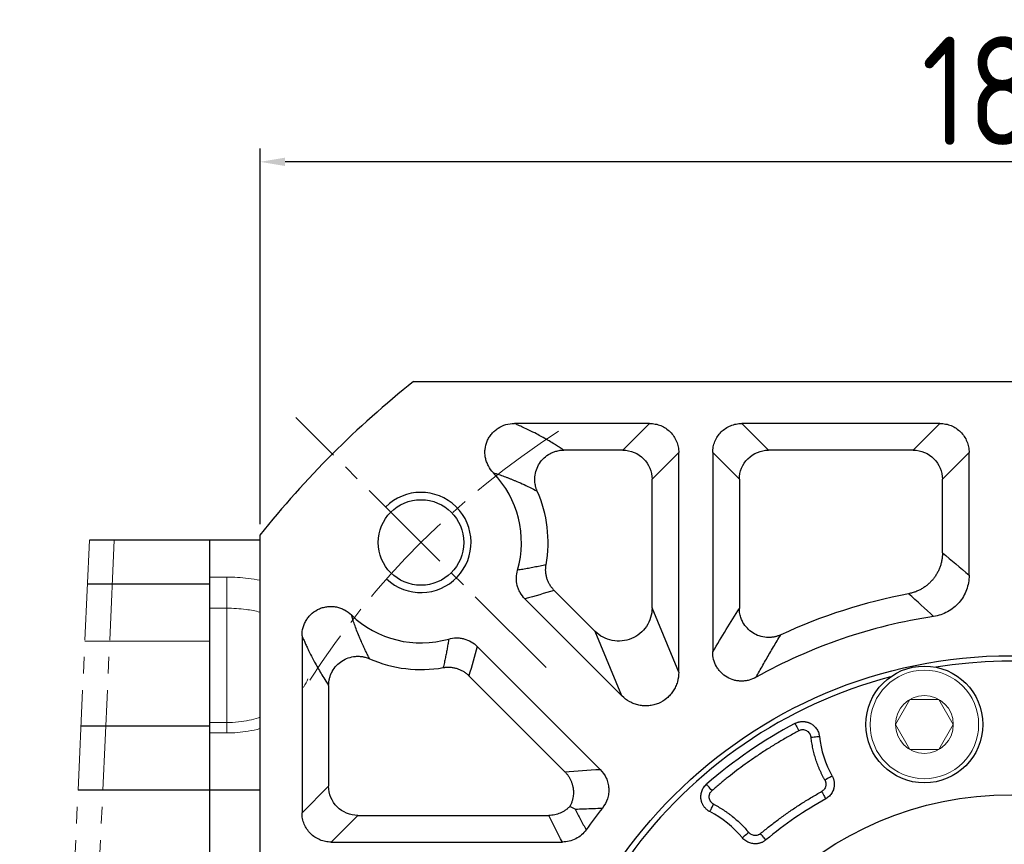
# Model space of a CAD drawing. Header units: millimetres. Extents: x 5540 to 6847, y 5090 to 6014.
# Tile 6 of 17: x 5677 to 5795, y 5773 to 5872. Entities that reach past the tile are written whole.
import ezdxf

# ---------------------------------------------------------------- set-up
doc = ezdxf.new("R2010")
doc.units = ezdxf.units.MM
doc.header["$PDSIZE"] = -5
doc.linetypes.add('点画线', pattern=[18, 12, -2, 2, -2])
doc.layers.get('0').update_dxf_attribs({"lineweight": 18})
doc.layers.get('Defpoints').update_dxf_attribs({"lineweight": 18})
doc.layers.add('6文字层', color=3, linetype='Continuous')
for name, color, linetype, lineweight in [('7中心线层', 7, '点画线', 18), ('粗实线', 7, 'Continuous', 50), ('细实线', 7, 'Continuous', 18)]:
    doc.layers.add(name, color=color, linetype=linetype, lineweight=lineweight)
doc.styles.add('工程字', font='gbenor.shx', dxfattribs={"bigfont": 'gbcbig.shx'})
doc.dimstyles.new('ISO-25-1', dxfattribs={"dimtxt": 9, "dimasz": 3.5, "dimexe": 1.25, "dimexo": 1, "dimgap": 1.5, "dimtad": 1, "dimtoh": 1, "dimtxsty": '工程字', "dimcen": 2, "dimadec": 0, "dimazin": 0, "dimtfac": 1, "dimtmove": 0, "dimatfit": 3, "dimfxl": 1, "dimarcsym": 0})
doc.dimstyles.new('ISO-25-5', dxfattribs={"dimtxt": 13, "dimasz": 3, "dimexe": 1.6, "dimexo": 1.3, "dimgap": 2, "dimtad": 1, "dimdec": 3, "dimtxsty": '工程字', "dimcen": 2.5, "dimadec": 0, "dimazin": 0, "dimtfac": 1, "dimtdec": 3, "dimtmove": 0, "dimatfit": 3, "dimfxl": 1, "dimarcsym": 0})

# ---------------------------------------------------------------- blocks, each defined once
blk = doc.blocks.new('*D111')
at = {"layer": '6文字层', "color": 0, "lineweight": -2}
for p, q in [((5795.45, 5736.39), (5795.45, 5740.39)), ((5793.45, 5738.39), (5797.45, 5738.39)), ((5686.61, 5646.77), (5716.27, 5671.73)), ((5655.85, 5646.77), (5686.61, 5646.77))]:
    blk.add_line(p, q, dxfattribs=at)
at = {"layer": '6文字层', "color": 0}
blk.add_solid([(5716.64, 5671.29), (5715.89, 5672.18), (5718.94, 5673.99)], dxfattribs=at)
at = {"layer": 'Defpoints', "color": 0}
for p in [(5871.95, 5802.79), (5718.94, 5673.99)]:
    blk.add_point(p, dxfattribs=at)
at = {"layer": '6文字层', "color": 0, "insert": (5670.48, 5654.77), "char_height": 13, "attachment_point": 5, "style": '工程字'}
blk.add_mtext('∅200', dxfattribs=at)
blk = doc.blocks.new('*D112')
at = {"layer": '6文字层', "color": 0, "lineweight": -2}
for p, q in [((5894.18, 5840.81), (5877.69, 5823.7)), ((5924.94, 5840.81), (5894.18, 5840.81)), ((5795.45, 5736.39), (5795.45, 5740.39)), ((5793.45, 5738.39), (5797.45, 5738.39))]:
    blk.add_line(p, q, dxfattribs=at)
blk.add_arc((5795.45, 5738.39), 115, 321.9983, 46.6735, dxfattribs=at)
at = {"layer": '6文字层', "color": 0}
blk.add_solid([(5877.27, 5824.11), (5878.11, 5823.3), (5875.26, 5821.18)], dxfattribs=at)
at = {"layer": 'Defpoints', "color": 0}
for p in [(5875.26, 5821.18), (5715.64, 5655.59)]:
    blk.add_point(p, dxfattribs=at)
at = {"layer": '6文字层', "color": 0, "insert": (5910.31, 5848.81), "char_height": 13, "attachment_point": 5, "style": '工程字'}
blk.add_mtext('∅230{}{{\\H0.7x;}{}}', dxfattribs=at)
blk = doc.blocks.new('*D113')
at = {"layer": '6文字层', "color": 0, "lineweight": -2}
for p, q in [((5705.45, 5811.28), (5705.45, 5856.29)), ((5885.45, 5811.28), (5885.45, 5856.29)), ((5882.45, 5854.69), (5708.45, 5854.69))]:
    blk.add_line(p, q, dxfattribs=at)
at = {"layer": '6文字层', "color": 0}
for points in [[(5708.45, 5855.19), (5708.45, 5854.19), (5705.45, 5854.69)], [(5882.45, 5854.19), (5882.45, 5855.19), (5885.45, 5854.69)]]:
    blk.add_solid(points, dxfattribs=at)
at = {"layer": 'Defpoints', "color": 0}
for p in [(5705.45, 5854.69), (5705.45, 5809.98), (5885.45, 5809.98)]:
    blk.add_point(p, dxfattribs=at)
at = {"layer": '6文字层', "color": 0, "insert": (5795.45, 5863.19), "char_height": 13, "attachment_point": 5, "style": '工程字'}
blk.add_mtext('180', dxfattribs=at)

msp = doc.modelspace()

# ---------------------------------------------------------------- linework, layer by layer
for p, q in [((5699.4477, 5804.9466), (5701.4596, 5804.9466)), ((5699.4477, 5801.225), (5699.4477, 5804.9466)), ((5701.4596, 5804.9466), (5701.4596, 5801.225)), ((5701.4596, 5801.225), (5699.4477, 5801.225)), ((5699.4477, 5787.5268), (5699.4477, 5801.225)), ((5701.4596, 5787.4943), (5701.4596, 5801.225)), ((5699.4477, 5787.5267), (5701.4596, 5787.5267)), ((5699.4477, 5786.2789), (5699.4477, 5787.5267)), ((5701.4596, 5786.2789), (5701.4596, 5787.5267)), ((5701.4596, 5786.2789), (5699.4477, 5786.2789)), ((5699.4477, 5697.3618), (5699.4477, 5779.4106))]:
    msp.add_line(p, q)
for points, knots in [([(5701.4596, 5804.9466), (5701.8926, 5804.9392), (5702.7587, 5804.9244), (5704.0957, 5804.8001), (5704.9857, 5804.6611), (5705.4477, 5804.5721)], [0, 0, 0, 0, 0.0314821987, 0.0629673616, 0.0982598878, 0.0982598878, 0.0982598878, 0.0982598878]), ([(5705.4477, 5800.7523), (5704.9058, 5800.8873), (5703.9732, 5801.063), (5702.6264, 5801.2029), (5701.8483, 5801.2176), (5701.4596, 5801.225)], [0.779240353, 0.779240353, 0.779240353, 0.779240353, 0.874102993, 0.937103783, 1, 1, 1, 1]), ([(5711.1865, 5792.7679), (5711.0595, 5792.4526), (5710.8405, 5792.0418), (5710.5531, 5791.6283), (5710.4825, 5791.5322)], [0, 0, 0, 0, 0.126149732, 0.164350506, 0.164350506, 0.164350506, 0.164350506]), ([(5705.4477, 5788.1408), (5705.3858, 5788.1209), (5704.9569, 5787.9871), (5704.1076, 5787.7711), (5702.8325, 5787.5728), (5701.934, 5787.5261), (5701.4596, 5787.5261)], [0.694944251, 0.694944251, 0.694944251, 0.694944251, 0.709976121, 0.798584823, 0.894814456, 1, 1, 1, 1]), ([(5705.4477, 5786.7952), (5704.9793, 5786.6718), (5704.0858, 5786.4802), (5702.7486, 5786.3093), (5701.8893, 5786.289), (5701.4596, 5786.2789)], [0.9017409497, 0.9017409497, 0.9017409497, 0.9017409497, 0.9375234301, 0.9687606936, 1, 1, 1, 1])]:
    msp.add_open_spline(points, degree=3, knots=knots)
at = {"layer": '7中心线层'}
for p, q in [((5739.725, 5794.1088), (5709.7491, 5824.0847)), ((5685.026, 5809.3862), (5678.4987, 5667.3862)), ((5687.9914, 5809.3862), (5681.4641, 5667.3862))]:
    msp.add_line(p, q, dxfattribs=at)
msp.add_arc((5795.4477, 5738.3861), 100, 122.832642, 147.167358, dxfattribs=at)
at = {"layer": '粗实线', "color": 0, "lineweight": 30}
for p, q in [((5723.8586, 5828.3861), (5867.0368, 5828.3861)), ((5705.4477, 5809.9752), (5705.4477, 5666.797))]:
    msp.add_line(p, q, dxfattribs=at)
at = {"layer": '粗实线', "lineweight": 30}
for p, q in [((5699.4477, 5809.386), (5685.026, 5809.386)), ((5705.4477, 5809.3862), (5699.4477, 5809.3862)), ((5699.4477, 5667.3862), (5699.4477, 5809.3862)), ((5699.4477, 5804.1051), (5684.7832, 5804.1051)), ((5699.4477, 5787.0749), (5684.0004, 5787.0749)), ((5699.4477, 5779.4106), (5683.6481, 5779.4106)), ((5705.4477, 5779.4106), (5699.4477, 5779.4106))]:
    msp.add_line(p, q, dxfattribs=at)
at = {"layer": '粗实线', "color": 0, "lineweight": 30}
for centre, radius in [((5724.737, 5809.0968), 5.125), ((5795.4477, 5738.3861), 57.15), ((5785.0521, 5787.2935), 7), ((5795.4477, 5738.3861), 40.5)]:
    msp.add_circle(centre, radius, dxfattribs=at)
for radius, start, end in [(115, 128.49995, 141.50005), (56.5, 35.800973, 99.199034), (56.5, 104.800972, 144.199032)]:
    msp.add_arc((5795.4477, 5738.3861), radius, start, end, dxfattribs=at)
at = {"layer": '细实线', "color": 0, "lineweight": -3}
for p, q in [((5752.1303, 5823.3513), (5735.9272, 5823.3513)), ((5752.1303, 5823.3513), (5748.9387, 5820.1597)), ((5786.9215, 5823.3513), (5763.1828, 5823.3513)), ((5763.1828, 5823.3513), (5766.3744, 5820.1597)), ((5786.9215, 5823.3513), (5783.7298, 5820.1597)), ((5748.9387, 5820.1597), (5741.8552, 5820.1597)), ((5755.6218, 5819.8599), (5752.4302, 5816.6682)), ((5755.6218, 5793.5514), (5755.6218, 5819.8599)), ((5759.6913, 5819.8599), (5759.6913, 5795.992)), ((5759.6913, 5819.8599), (5762.8829, 5816.6682)), ((5783.7298, 5820.1597), (5766.3744, 5820.1597)), ((5790.413, 5819.8599), (5787.2213, 5816.6682)), ((5790.413, 5805.1607), (5790.413, 5819.8599)), ((5752.4302, 5801.2566), (5752.4302, 5816.6682)), ((5762.8829, 5816.6682), (5762.8829, 5801.2022)), ((5787.2213, 5807.8547), (5787.2213, 5816.6682)), ((5740.6941, 5803.3594), (5745.6184, 5798.4351)), ((5737.1885, 5802.3513), (5748.81, 5790.7298)), ((5755.6218, 5793.5514), (5752.4302, 5801.2566)), ((5710.4825, 5797.9066), (5710.4825, 5776.7035)), ((5748.81, 5790.7298), (5745.6184, 5798.4351)), ((5746.2114, 5781.9164), (5731.4825, 5796.6453)), ((5741.9838, 5781.6304), (5730.4745, 5793.1397)), ((5713.6741, 5791.9786), (5713.6741, 5779.8951)), ((5710.4825, 5776.7035), (5713.6741, 5779.8951)), ((5713.9739, 5773.212), (5717.1656, 5776.4036)), ((5717.1656, 5776.4036), (5740.0572, 5776.4036)), ((5713.9739, 5773.212), (5741.6774, 5773.212))]:
    msp.add_line(p, q, dxfattribs=at)
at = {"layer": '细实线', "color": 0}
msp.add_line((5699.4477, 5797.2711), (5684.4691, 5797.2711), dxfattribs=at)
at = {"layer": '细实线'}
for points in [[(5781.5871, 5787.2935), (5783.3192, 5790.2935), (5786.785, 5790.2935), (5788.5171, 5787.2935)], [(5781.5871, 5787.2935), (5783.3192, 5784.2935), (5786.785, 5784.2935), (5788.5171, 5787.2935)]]:
    msp.add_lwpolyline(points, dxfattribs=at)
at = {"layer": '细实线', "color": 0, "lineweight": -3, "flags": 128}
for points in [[(5769.5516, 5787.4158), (5769.5626, 5787.3949), (5769.5906, 5787.342), (5769.6344, 5787.259), (5769.6926, 5787.1489), (5769.7628, 5787.0159), (5769.8426, 5786.8649), (5769.9288, 5786.7015), (5770.0185, 5786.5319)], [(5771.4787, 5785.7605), (5771.6683, 5785.7819), (5771.8509, 5785.8025), (5772.0199, 5785.8216), (5772.1689, 5785.8385), (5772.2926, 5785.8524), (5772.3864, 5785.863), (5772.4469, 5785.8698), (5772.4717, 5785.8727)], [(5774.004, 5781.1109), (5773.9822, 5781.0987), (5773.9291, 5781.069), (5773.8467, 5781.0229), (5773.7381, 5780.9621), (5773.6072, 5780.8888), (5773.4588, 5780.8058), (5773.2984, 5780.716), (5773.1319, 5780.6229)], [(5759.6128, 5779.3803), (5759.4865, 5779.5247), (5759.3649, 5779.6638), (5759.2525, 5779.7924), (5759.1535, 5779.9056), (5759.0716, 5779.9993), (5759.0098, 5780.0701), (5758.9704, 5780.1151), (5758.9549, 5780.1329)], [(5772.745, 5779.2611), (5772.8377, 5779.0943), (5772.9269, 5778.9337), (5773.0095, 5778.785), (5773.0823, 5778.6539), (5773.1428, 5778.545), (5773.1886, 5778.4625), (5773.2181, 5778.4093), (5773.2303, 5778.3875)], [(5759.349, 5776.8537), (5759.3606, 5776.8759), (5759.3886, 5776.9299), (5759.4321, 5777.0136), (5759.4895, 5777.1241), (5759.5586, 5777.2572), (5759.637, 5777.4081), (5759.7217, 5777.5713), (5759.8096, 5777.7406)], [(5764.0136, 5774.356), (5763.8669, 5774.2339), (5763.7256, 5774.1164), (5763.5949, 5774.0076), (5763.4796, 5773.9116), (5763.3839, 5773.832), (5763.3114, 5773.7716), (5763.2646, 5773.7327), (5763.2454, 5773.7167)], [(5766.0652, 5773.4631), (5766.0492, 5773.4822), (5766.0101, 5773.5289), (5765.9495, 5773.6012), (5765.8696, 5773.6967), (5765.7732, 5773.8117), (5765.664, 5773.942), (5765.546, 5774.0829), (5765.4235, 5774.2292)]]:
    msp.add_lwpolyline(points, dxfattribs=at)
at = {"layer": '细实线'}
for radius in [6.5, 3.465]:
    msp.add_circle((5785.0521, 5787.2935), radius, dxfattribs=at)
at = {"layer": '细实线', "color": 0, "lineweight": -3}
for centre, radius, start, end in [((5724.737, 5809.0968), 12.0348, 343.973934, 43.880907), ((5724.737, 5809.0968), 15.2264, 349.915856, 23.860062), ((5795.4477, 5738.3861), 65.7264, 100.770049, 114.836217), ((5724.737, 5809.0968), 12.0348, 226.113509, 286.026041), ((5795.4477, 5738.3861), 62.5348, 98.536128, 119.253077), ((5724.737, 5809.0968), 15.2264, 246.14091, 280.084121), ((5795.4477, 5738.3861), 55.4484, 117.841768, 131.158238), ((5785.0521, 5787.2935), 12.6604, 186.443678, 209.23162), ((5795.4477, 5738.3861), 62.5348, 141.545288, 144.525837), ((5795.4477, 5738.3861), 45.7572, 119.048523, 129.951483), ((5753.5142, 5765.6181), 12.6604, 39.768384, 62.556326)]:
    msp.add_arc(centre, radius, start, end, dxfattribs=at)
at = {"layer": '细实线', "color": 0, "lineweight": -2}
msp.add_arc((5724.737, 5809.0968), 6, 226.719135, 134.999945, dxfattribs=at)
at = {"layer": '细实线', "color": 0, "lineweight": -3}
for points, knots in [([(5733.4117, 5817.4386), (5733.1716, 5817.6866), (5732.9714, 5817.9618), (5732.731, 5818.4159), (5732.661, 5818.5749), (5732.5465, 5818.8967), (5732.5012, 5819.0607), (5732.4345, 5819.3952), (5732.4131, 5819.5669), (5732.3963, 5819.9104), (5732.4008, 5820.0811), (5732.4519, 5820.5895), (5732.5389, 5820.9288), (5732.739, 5821.3999), (5732.8173, 5821.5516), (5732.9974, 5821.844), (5733.0995, 5821.9846), (5733.3206, 5822.2453), (5733.4403, 5822.3668), (5733.6977, 5822.592), (5733.8367, 5822.6964), (5734.2694, 5822.9741), (5734.5826, 5823.1157), (5735.244, 5823.306), (5735.582, 5823.3527), (5735.9272, 5823.3513)], [0, 0, 0, 0, 0.125, 0.125, 0.1875, 0.1875, 0.25, 0.25, 0.3125, 0.3125, 0.375, 0.375, 0.5, 0.5, 0.5625, 0.5625, 0.625, 0.625, 0.6875, 0.6875, 0.75, 0.75, 0.875, 0.875, 1, 1, 1, 1]), ([(5741.8552, 5820.1597), (5741.7469, 5820.23), (5741.5017, 5820.3891), (5741.0817, 5820.6558), (5740.3334, 5821.1186), (5739.5013, 5821.6043), (5738.512, 5822.1363), (5737.7732, 5822.511), (5737.0336, 5822.8623), (5736.448, 5823.1274), (5736.085, 5823.2835), (5735.9272, 5823.3513)], [0, 0, 0, 0, 0.06585397, 0.14919111, 0.25001226, 0.5000169, 0.60504486, 0.75000244, 0.85259392, 0.93592369, 1, 1, 1, 1]), ([(5752.1303, 5823.3513), (5752.361, 5823.3517), (5752.5879, 5823.3296), (5753.0344, 5823.2422), (5753.2564, 5823.1757), (5753.6798, 5823.0015), (5753.8806, 5822.8947), (5754.2606, 5822.6419), (5754.4405, 5822.4944), (5754.763, 5822.1722), (5754.9076, 5821.9964), (5755.1628, 5821.6145), (5755.2711, 5821.4109), (5755.4446, 5820.9904), (5755.5111, 5820.7704), (5755.6001, 5820.3188), (5755.6221, 5820.0906), (5755.6218, 5819.8599)], [0, 0, 0, 0, 0.125, 0.125, 0.25, 0.25, 0.375, 0.375, 0.5, 0.5, 0.625, 0.625, 0.75, 0.75, 0.875, 0.875, 1, 1, 1, 1]), ([(5759.6913, 5819.8599), (5759.691, 5820.0906), (5759.713, 5820.3175), (5759.8005, 5820.764), (5759.8669, 5820.9859), (5760.0412, 5821.4094), (5760.148, 5821.6102), (5760.4008, 5821.9901), (5760.5482, 5822.1701), (5760.8704, 5822.4926), (5761.0463, 5822.6372), (5761.4282, 5822.8923), (5761.6317, 5823.0006), (5762.0523, 5823.1741), (5762.2723, 5823.2407), (5762.7239, 5823.3296), (5762.9521, 5823.3517), (5763.1828, 5823.3513)], [0, 0, 0, 0, 0.125, 0.125, 0.25, 0.25, 0.375, 0.375, 0.5, 0.5, 0.625, 0.625, 0.75, 0.75, 0.875, 0.875, 1, 1, 1, 1]), ([(5786.9215, 5823.3513), (5787.1522, 5823.3517), (5787.3791, 5823.3296), (5787.8256, 5823.2422), (5788.0475, 5823.1757), (5788.471, 5823.0015), (5788.6718, 5822.8947), (5789.0517, 5822.6419), (5789.2317, 5822.4944), (5789.5542, 5822.1722), (5789.6988, 5821.9964), (5789.9539, 5821.6145), (5790.0622, 5821.4109), (5790.2357, 5820.9904), (5790.3023, 5820.7704), (5790.3912, 5820.3188), (5790.4133, 5820.0906), (5790.413, 5819.8599)], [0, 0, 0, 0, 0.125, 0.125, 0.25, 0.25, 0.375, 0.375, 0.5, 0.5, 0.625, 0.625, 0.75, 0.75, 0.875, 0.875, 1, 1, 1, 1]), ([(5738.6621, 5815.2559), (5738.6437, 5815.2995), (5738.6065, 5815.3875), (5738.557, 5815.5237), (5738.513, 5815.6611), (5738.4617, 5815.8478), (5738.3733, 5816.2709), (5738.3453, 5816.9565), (5738.5267, 5817.8107), (5738.9088, 5818.5888), (5739.4665, 5819.2524), (5740.0528, 5819.6751), (5740.5799, 5819.9226), (5740.9498, 5820.0436), (5741.2874, 5820.1148), (5741.574, 5820.1521), (5741.7627, 5820.1572), (5741.8552, 5820.1597)], [0, 0, 0, 0, 0.02053089, 0.04150111, 0.06290655, 0.08314183, 0.12555981, 0.25040648, 0.37748416, 0.50035896, 0.62252564, 0.74972979, 0.81018156, 0.87471606, 0.91806169, 0.95983954, 1, 1, 1, 1]), ([(5748.9387, 5820.1597), (5749.8544, 5820.1572), (5750.7586, 5819.78), (5752.0505, 5818.4882), (5752.4276, 5817.5839), (5752.4302, 5816.6682)], [0, 0, 0, 0, 0.5, 0.5, 1, 1, 1, 1]), ([(5762.8829, 5816.6682), (5762.8855, 5817.5839), (5763.2626, 5818.4882), (5764.5545, 5819.78), (5765.4587, 5820.1572), (5766.3744, 5820.1597)], [0, 0, 0, 0, 0.5, 0.5, 1, 1, 1, 1]), ([(5783.7298, 5820.1597), (5784.6455, 5820.1572), (5785.5498, 5819.78), (5786.8416, 5818.4882), (5787.2188, 5817.5839), (5787.2213, 5816.6682)], [0, 0, 0, 0, 0.5, 0.5, 1, 1, 1, 1]), ([(5733.4119, 5817.4393), (5733.518, 5817.4059), (5733.7335, 5817.3381), (5734.0511, 5817.2329), (5734.3708, 5817.1233), (5734.6918, 5817.009), (5735.0143, 5816.89), (5735.3382, 5816.7663), (5735.6635, 5816.6378), (5736.1827, 5816.4261), (5736.8919, 5816.1192), (5737.7848, 5815.7033), (5738.3638, 5815.408), (5738.6621, 5815.2559)], [0, 0, 0, 0, 0.05093597, 0.10339114, 0.15736615, 0.21286158, 0.26987793, 0.32841569, 0.38847527, 0.45005706, 0.62191229, 0.80522504, 1, 1, 1, 1]), ([(5787.2213, 5807.8547), (5787.2202, 5807.7798), (5787.218, 5807.6299), (5787.2019, 5807.4055), (5787.1765, 5807.1823), (5787.141, 5806.961), (5787.0958, 5806.7422), (5787.0412, 5806.5267), (5786.9774, 5806.3151), (5786.905, 5806.1081), (5786.8242, 5805.9063), (5786.7358, 5805.7101), (5786.6401, 5805.52), (5786.5377, 5805.3365), (5786.4293, 5805.1599), (5786.3154, 5804.9905), (5786.1967, 5804.8285), (5786.0315, 5804.6209), (5785.8073, 5804.3713), (5785.5092, 5804.089), (5785.1796, 5803.8253), (5784.8207, 5803.5854), (5784.4356, 5803.3738), (5784.0282, 5803.1957), (5783.6041, 5803.0507), (5783.3118, 5802.9867), (5783.1656, 5802.9547)], [0, 0, 0, 0, 0.03261277, 0.06524058, 0.09784024, 0.13036843, 0.162782, 0.1950383, 0.22709545, 0.25891263, 0.29045033, 0.32167061, 0.3525373, 0.38301617, 0.41307512, 0.44268428, 0.47181608, 0.50044535, 0.55810838, 0.61767246, 0.67890889, 0.74155369, 0.80531207, 0.8698646, 0.93487517, 1, 1, 1, 1]), ([(5737.1885, 5802.3514), (5736.9678, 5802.5718), (5736.781, 5802.8163), (5736.5505, 5803.2182), (5736.4818, 5803.3592), (5736.3652, 5803.6456), (5736.3169, 5803.7916), (5736.2013, 5804.2382), (5736.1638, 5804.5513), (5736.1726, 5805.1669), (5736.2178, 5805.4746), (5736.3041, 5805.7743)], [0, 0, 0, 0, 0.25, 0.25, 0.375, 0.375, 0.5, 0.5, 0.75, 0.75, 1, 1, 1, 1]), ([(5739.7282, 5806.4307), (5739.487, 5806.3764), (5739.0123, 5806.2695), (5738.3071, 5806.124), (5737.622, 5805.9928), (5736.9572, 5805.8756), (5736.5191, 5805.8077), (5736.3041, 5805.7743)], [0, 0, 0, 0, 0.21380709, 0.42071078, 0.62071091, 0.81380736, 1, 1, 1, 1]), ([(5740.6941, 5803.3594), (5740.65, 5803.405), (5740.5612, 5803.497), (5740.4371, 5803.6447), (5740.3196, 5803.8002), (5740.2103, 5803.9636), (5740.1096, 5804.1341), (5740.0182, 5804.3111), (5739.9367, 5804.4937), (5739.8657, 5804.6813), (5739.8055, 5804.8727), (5739.7564, 5805.0671), (5739.7186, 5805.2635), (5739.6923, 5805.4609), (5739.6773, 5805.6584), (5739.6734, 5805.855), (5739.6808, 5806.0497), (5739.6979, 5806.2418), (5739.7182, 5806.368), (5739.7282, 5806.4307)], [0, 0, 0, 0, 0.05696402, 0.11460567, 0.17284781, 0.23160794, 0.29079876, 0.35032891, 0.41010375, 0.47002625, 0.5299979, 0.58991973, 0.64969323, 0.70922137, 0.76840951, 0.82716629, 0.88540441, 0.94304136, 1, 1, 1, 1]), ([(5790.413, 5805.1607), (5790.4132, 5804.8624), (5790.3871, 5804.5686), (5790.2842, 5803.9895), (5790.2068, 5803.7029), (5790.0005, 5803.1448), (5789.8739, 5802.8787), (5789.5754, 5802.3718), (5789.4018, 5802.129), (5789.0145, 5801.6791), (5788.8033, 5801.4741), (5788.3462, 5801.1029), (5788.0977, 5800.9354), (5787.579, 5800.6498), (5787.3097, 5800.5314), (5786.7513, 5800.3427), (5786.4605, 5800.2722), (5786.1655, 5800.2281)], [0, 0, 0, 0, 0.125, 0.125, 0.25, 0.25, 0.375, 0.375, 0.5, 0.5, 0.625, 0.625, 0.75, 0.75, 0.875, 0.875, 1, 1, 1, 1]), ([(5710.4825, 5797.9066), (5710.4811, 5798.2517), (5710.5277, 5798.5889), (5710.6695, 5799.0828), (5710.7293, 5799.2458), (5710.87, 5799.5569), (5710.9511, 5799.7065), (5711.1351, 5799.9937), (5711.2388, 5800.1323), (5711.4649, 5800.3913), (5711.5863, 5800.5111), (5711.9757, 5800.842), (5712.2735, 5801.0262), (5712.7442, 5801.2268), (5712.9058, 5801.2819), (5713.2383, 5801.3678), (5713.4093, 5801.3983), (5713.7493, 5801.4329), (5713.9197, 5801.4374), (5714.2614, 5801.4212), (5714.4339, 5801.4), (5714.77, 5801.3334), (5714.9344, 5801.2881), (5715.256, 5801.174), (5715.4141, 5801.1046), (5715.8703, 5800.8637), (5716.1462, 5800.6632), (5716.3941, 5800.4231)], [0, 0, 0, 0, 0.125, 0.125, 0.1875, 0.1875, 0.25, 0.25, 0.3125, 0.3125, 0.375, 0.375, 0.5, 0.5, 0.5625, 0.5625, 0.625, 0.625, 0.6875, 0.6875, 0.75, 0.75, 0.8125, 0.8125, 0.875, 0.875, 1, 1, 1, 1]), ([(5752.4302, 5801.2566), (5752.4256, 5800.4744), (5752.1858, 5799.6964), (5751.3136, 5798.3992), (5750.6831, 5797.8832), (5749.2391, 5797.2851), (5748.4284, 5797.2041), (5746.8945, 5797.5046), (5746.1747, 5797.8851), (5745.6184, 5798.4351)], [0, 0, 0, 0, 0.25, 0.25, 0.5, 0.5, 0.75, 0.75, 1, 1, 1, 1]), ([(5767.8409, 5798.0336), (5767.7847, 5798.0089), (5767.6731, 5797.9599), (5767.503, 5797.8983), (5767.3339, 5797.846), (5767.1669, 5797.8035), (5767.0031, 5797.7701), (5766.8437, 5797.7455), (5766.6898, 5797.7287), (5766.5423, 5797.719), (5766.4019, 5797.7156), (5766.2694, 5797.7176), (5765.8891, 5797.7373), (5765.2714, 5797.8599), (5764.4823, 5798.2369), (5763.8074, 5798.7942), (5763.4139, 5799.3333), (5763.205, 5799.7443), (5763.1037, 5799.9845), (5763.0137, 5800.2546), (5762.9425, 5800.5514), (5762.8936, 5800.8703), (5762.8865, 5801.0901), (5762.8829, 5801.2022)], [0, 0, 0, 0, 0.02645106, 0.05243319, 0.07784644, 0.10259404, 0.12658346, 0.14972737, 0.17194436, 0.19315946, 0.21330445, 0.23231806, 0.25014584, 0.37702191, 0.49967075, 0.62235843, 0.74946186, 0.78308309, 0.82055205, 0.86147857, 0.90539565, 0.95176662, 1, 1, 1, 1]), ([(5718.5781, 5795.1716), (5718.5043, 5795.315), (5718.3622, 5795.5906), (5718.1608, 5795.9981), (5717.9781, 5796.3789), (5717.814, 5796.7321), (5717.6679, 5797.0559), (5717.5394, 5797.3487), (5717.4279, 5797.6088), (5717.2576, 5798.0151), (5717.0392, 5798.5595), (5716.785, 5799.2449), (5716.5742, 5799.8545), (5716.4502, 5800.2461), (5716.3941, 5800.4231)], [0, 0, 0, 0, 0.09421091, 0.18114122, 0.26079307, 0.33316884, 0.39827098, 0.45610193, 0.50666399, 0.54995931, 0.68972449, 0.81131049, 0.91473141, 1, 1, 1, 1]), ([(5710.4825, 5797.9066), (5710.5319, 5797.7914), (5710.6419, 5797.5349), (5710.8238, 5797.1257), (5711.0395, 5796.6562), (5711.349, 5796.009), (5711.698, 5795.3209), (5712.23, 5794.3316), (5712.7619, 5793.4208), (5713.295, 5792.5641), (5713.5617, 5792.1522), (5713.6741, 5791.9786)], [0, 0, 0, 0, 0.04664898, 0.10386873, 0.17165388, 0.25000131, 0.39539044, 0.4999861, 0.74998857, 0.89465495, 1, 1, 1, 1]), ([(5728.0595, 5797.5297), (5728.0319, 5797.351), (5727.9759, 5796.9881), (5727.8814, 5796.4383), (5727.7773, 5795.8743), (5727.6628, 5795.2965), (5727.5384, 5794.7048), (5727.4486, 5794.3071), (5727.4031, 5794.1056)], [0, 0, 0, 0, 0.1546811, 0.31415652, 0.4784262, 0.64749006, 0.82134803, 1, 1, 1, 1]), ([(5728.0595, 5797.5297), (5728.3593, 5797.616), (5728.6636, 5797.661), (5729.1269, 5797.6679), (5729.2835, 5797.6598), (5729.5906, 5797.623), (5729.7418, 5797.5946), (5730.1884, 5797.4793), (5730.4805, 5797.3605), (5731.0148, 5797.0546), (5731.262, 5796.866), (5731.4825, 5796.6453)], [0, 0, 0, 0, 0.25, 0.25, 0.375, 0.375, 0.5, 0.5, 0.75, 0.75, 1, 1, 1, 1]), ([(5764.889, 5792.9458), (5765.0238, 5793.1881), (5765.2951, 5793.6757), (5765.7054, 5794.4008), (5766.1214, 5795.1272), (5766.5431, 5795.854), (5766.9705, 5796.5812), (5767.4036, 5797.3096), (5767.6946, 5797.7913), (5767.8409, 5798.0336)], [0, 0, 0, 0, 0.1375627, 0.27688981, 0.4179816, 0.56083829, 0.70546011, 0.85184728, 1, 1, 1, 1]), ([(5713.6741, 5791.9786), (5713.6751, 5792.0337), (5713.6771, 5792.1451), (5713.6904, 5792.3139), (5713.7118, 5792.4859), (5713.7427, 5792.6606), (5713.799, 5792.9056), (5713.905, 5793.2383), (5714.149, 5793.7676), (5714.5822, 5794.3683), (5715.2461, 5794.9256), (5716.0239, 5795.3074), (5716.7394, 5795.4589), (5717.322, 5795.4705), (5717.6459, 5795.4368), (5717.8561, 5795.3987), (5717.9975, 5795.3688), (5718.1771, 5795.3215), (5718.3831, 5795.2536), (5718.5164, 5795.1976), (5718.5781, 5795.1716)], [0, 0, 0, 0, 0.02390358, 0.04839624, 0.07347045, 0.09911551, 0.12531726, 0.18250198, 0.25024601, 0.37750819, 0.49984728, 0.62234159, 0.74944872, 0.81324305, 0.87455908, 0.89035172, 0.905945, 0.93735715, 0.97096901, 1, 1, 1, 1]), ([(5764.889, 5792.9458), (5764.6219, 5792.7954), (5764.3418, 5792.6819), (5763.902, 5792.5659), (5763.751, 5792.5363), (5763.4491, 5792.4974), (5763.2981, 5792.4879), (5762.996, 5792.4886), (5762.8449, 5792.4987), (5762.5427, 5792.5393), (5762.3919, 5792.5699), (5761.9531, 5792.6894), (5761.6722, 5792.8072), (5761.1444, 5793.1163), (5760.9058, 5793.3022), (5760.5854, 5793.6276), (5760.4848, 5793.7444), (5760.3023, 5793.987), (5760.2195, 5794.1136), (5759.9964, 5794.5089), (5759.8808, 5794.7963), (5759.7291, 5795.3819), (5759.6906, 5795.6855), (5759.6913, 5795.992)], [0, 0, 0, 0, 0.125, 0.125, 0.1875, 0.1875, 0.25, 0.25, 0.3125, 0.3125, 0.375, 0.375, 0.5, 0.5, 0.625, 0.625, 0.6875, 0.6875, 0.75, 0.75, 0.875, 0.875, 1, 1, 1, 1]), ([(5727.4031, 5794.1056), (5727.4658, 5794.1157), (5727.592, 5794.1359), (5727.7842, 5794.1531), (5727.9788, 5794.1604), (5728.1754, 5794.1565), (5728.3729, 5794.1415), (5728.5703, 5794.1152), (5728.7667, 5794.0774), (5728.9611, 5794.0283), (5729.1526, 5793.9681), (5729.3401, 5793.8971), (5729.5227, 5793.8157), (5729.6997, 5793.7243), (5729.8702, 5793.6235), (5730.0336, 5793.5142), (5730.1891, 5793.3967), (5730.3368, 5793.2727), (5730.4288, 5793.1838), (5730.4745, 5793.1397)], [0, 0, 0, 0, 0.0569585, 0.11459532, 0.17283332, 0.23159, 0.29077806, 0.35030614, 0.4100796, 0.47000141, 0.52997306, 0.58989557, 0.64967045, 0.70920066, 0.76839156, 0.82715179, 0.88539405, 0.94303583, 1, 1, 1, 1]), ([(5755.6218, 5793.5514), (5755.6232, 5793.1536), (5755.569, 5792.765), (5755.404, 5792.1961), (5755.3345, 5792.0085), (5755.171, 5791.6506), (5755.0767, 5791.4786), (5754.8629, 5791.1486), (5754.7423, 5790.9895), (5754.48, 5790.6929), (5754.3391, 5790.5559), (5753.8873, 5790.1781), (5753.5422, 5789.9688), (5752.9977, 5789.7431), (5752.8108, 5789.6816), (5752.4261, 5789.5867), (5752.229, 5789.5539), (5751.8371, 5789.5188), (5751.6406, 5789.516), (5751.2467, 5789.5399), (5751.0482, 5789.567), (5750.6624, 5789.6492), (5750.4738, 5789.7042), (5750.105, 5789.8416), (5749.9235, 5789.9249), (5749.4036, 5790.2109), (5749.0903, 5790.4475), (5748.81, 5790.7298)], [0, 0, 0, 0, 0.125, 0.125, 0.1875, 0.1875, 0.25, 0.25, 0.3125, 0.3125, 0.375, 0.375, 0.5, 0.5, 0.5625, 0.5625, 0.625, 0.625, 0.6875, 0.6875, 0.75, 0.75, 0.8125, 0.8125, 0.875, 0.875, 1, 1, 1, 1]), ([(5769.5516, 5787.4158), (5769.5952, 5787.4377), (5769.6825, 5787.4814), (5769.8189, 5787.5345), (5769.9582, 5787.5781), (5770.0992, 5787.611), (5770.2405, 5787.6335), (5770.3807, 5787.6456), (5770.5183, 5787.648), (5770.6523, 5787.6411), (5770.7815, 5787.6259), (5770.905, 5787.6033), (5771.022, 5787.5744), (5771.1321, 5787.5401), (5771.2349, 5787.5017), (5771.3302, 5787.4601), (5771.4527, 5787.3991), (5771.6045, 5787.3084), (5771.7823, 5787.1742), (5771.9527, 5787.0119), (5772.1089, 5786.8224), (5772.2444, 5786.6085), (5772.3529, 5786.3749), (5772.433, 5786.1282), (5772.4589, 5785.9576), (5772.4717, 5785.8727)], [0, 0, 0, 0, 0.03765928, 0.07537156, 0.11296922, 0.15028243, 0.18714265, 0.22338602, 0.25885647, 0.29340846, 0.32690905, 0.35923948, 0.39029609, 0.41999057, 0.44824977, 0.47501496, 0.50024085, 0.55390644, 0.61128664, 0.67192376, 0.73522858, 0.80049571, 0.86693422, 0.93371083, 1, 1, 1, 1]), ([(5770.0185, 5786.5319), (5769.8115, 5786.4216), (5769.3977, 5786.2011), (5768.7826, 5785.8602), (5768.1719, 5785.5122), (5767.566, 5785.1562), (5766.9647, 5784.7925), (5766.3682, 5784.421), (5765.7763, 5784.0417), (5765.1891, 5783.6547), (5764.4516, 5783.1548), (5763.57, 5782.5337), (5762.5527, 5781.7812), (5761.5537, 5781.005), (5760.5714, 5780.207), (5759.9324, 5779.6559), (5759.6128, 5779.3803)], [0, 0, 0, 0, 0.05559496, 0.11115855, 0.16670003, 0.22222868, 0.27775375, 0.33328454, 0.38883031, 0.44440032, 0.50000384, 0.60005023, 0.70001895, 0.79996409, 0.89993975, 1, 1, 1, 1]), ([(5771.4787, 5785.7605), (5771.4741, 5785.7929), (5771.4651, 5785.8573), (5771.44, 5785.9512), (5771.4065, 5786.0418), (5771.3638, 5786.1291), (5771.2874, 5786.2532), (5771.1587, 5786.4015), (5770.9573, 5786.5402), (5770.7292, 5786.6289), (5770.5125, 5786.6542), (5770.324, 5786.6392), (5770.1653, 5786.6013), (5770.0676, 5786.5551), (5770.0185, 5786.5319)], [0, 0, 0, 0, 0.05054314, 0.10035771, 0.14992273, 0.1997244, 0.2502421, 0.37495085, 0.49993683, 0.62455354, 0.74960803, 0.83339172, 0.91610675, 1, 1, 1, 1]), ([(5773.1319, 5780.6229), (5773.0772, 5780.7222), (5772.968, 5780.9208), (5772.8136, 5781.2234), (5772.6665, 5781.5291), (5772.5272, 5781.8384), (5772.3957, 5782.1509), (5772.2719, 5782.4669), (5772.1559, 5782.7863), (5772.0117, 5783.2161), (5771.8514, 5783.7593), (5771.6926, 5784.4194), (5771.5645, 5785.0864), (5771.5073, 5785.5356), (5771.4787, 5785.7605)], [0, 0, 0, 0, 0.06262688, 0.12514083, 0.18758042, 0.24998437, 0.31239147, 0.3748405, 0.43737016, 0.500019, 0.62515049, 0.74998437, 0.87483084, 1, 1, 1, 1]), ([(5741.9838, 5781.6304), (5742.0258, 5781.5869), (5742.1099, 5781.4998), (5742.227, 5781.3614), (5742.337, 5781.218), (5742.4388, 5781.0697), (5742.5323, 5780.9175), (5742.6172, 5780.762), (5742.6934, 5780.6041), (5742.7608, 5780.4446), (5742.8195, 5780.2842), (5742.8695, 5780.1237), (5742.9112, 5779.9639), (5742.9446, 5779.8054), (5742.992, 5779.516), (5743.0176, 5779.0868), (5742.9667, 5778.5841), (5742.8623, 5778.1545), (5742.7373, 5777.8), (5742.6247, 5777.5799), (5742.5692, 5777.4713)], [0, 0, 0, 0, 0.04033105, 0.08061623, 0.12078046, 0.16074903, 0.20044829, 0.23980638, 0.27875385, 0.31722422, 0.35515451, 0.39248569, 0.42916298, 0.46513618, 0.50035979, 0.62452333, 0.75028108, 0.83535989, 0.91873686, 1, 1, 1, 1]), ([(5746.2114, 5781.9164), (5746.5127, 5781.6152), (5746.7591, 5781.2586), (5747.0205, 5780.6767), (5747.0899, 5780.4741), (5747.1897, 5780.0644), (5747.2207, 5779.8567), (5747.2447, 5779.4355), (5747.2371, 5779.2211), (5747.184, 5778.8037), (5747.1387, 5778.5985), (5746.9462, 5777.9936), (5746.7418, 5777.6098), (5746.4767, 5777.2762)], [0, 0, 0, 0, 0.25, 0.25, 0.375, 0.375, 0.5, 0.5, 0.625, 0.625, 0.75, 0.75, 1, 1, 1, 1]), ([(5774.004, 5781.1109), (5774.0257, 5781.0701), (5774.0692, 5780.9886), (5774.1234, 5780.861), (5774.1691, 5780.7306), (5774.2054, 5780.5981), (5774.2323, 5780.4647), (5774.25, 5780.3315), (5774.2585, 5780.1996), (5774.2584, 5780.0699), (5774.2502, 5779.9434), (5774.2345, 5779.8209), (5774.212, 5779.7029), (5774.1734, 5779.55), (5774.1069, 5779.3595), (5773.9963, 5779.1349), (5773.8516, 5778.9166), (5773.6733, 5778.7139), (5773.4666, 5778.5316), (5773.3092, 5778.4356), (5773.2303, 5778.3875)], [0, 0, 0, 0, 0.04405044, 0.08813536, 0.13210632, 0.17581464, 0.219114, 0.26186283, 0.30392658, 0.34517958, 0.38550667, 0.4248043, 0.46298134, 0.49995936, 0.57524351, 0.65494966, 0.73829934, 0.82433361, 0.91195652, 1, 1, 1, 1]), ([(5717.1656, 5776.4036), (5716.2499, 5776.4062), (5715.3456, 5776.7833), (5714.0538, 5778.0752), (5713.6766, 5778.9794), (5713.6741, 5779.8951)], [0, 0, 0, 0, 0.5, 0.5, 1, 1, 1, 1]), ([(5759.349, 5776.8537), (5759.3061, 5776.8772), (5759.2199, 5776.9244), (5759.0974, 5777.0072), (5758.9806, 5777.0984), (5758.871, 5777.1982), (5758.7696, 5777.3052), (5758.6772, 5777.4183), (5758.5943, 5777.5363), (5758.5214, 5777.6577), (5758.4585, 5777.7812), (5758.4055, 5777.9056), (5758.3623, 5778.0294), (5758.3283, 5778.1516), (5758.303, 5778.2712), (5758.2817, 5778.4124), (5758.2693, 5778.5839), (5758.2749, 5778.7927), (5758.3058, 5779.0182), (5758.3672, 5779.2542), (5758.4624, 5779.4931), (5758.5933, 5779.7253), (5758.7559, 5779.9443), (5758.8884, 5780.0699), (5758.9549, 5780.1329)], [0, 0, 0, 0, 0.03780133, 0.07587395, 0.11406859, 0.15223052, 0.1902026, 0.22782843, 0.26495555, 0.30143824, 0.33714013, 0.37193627, 0.40571469, 0.43837735, 0.46984066, 0.50003539, 0.54860336, 0.60242425, 0.66107933, 0.72396728, 0.79030212, 0.85913541, 0.92940428, 1, 1, 1, 1]), ([(5773.1319, 5780.6229), (5773.1462, 5780.5957), (5773.1754, 5780.5401), (5773.2098, 5780.4501), (5773.2369, 5780.3531), (5773.2608, 5780.2127), (5773.2618, 5780.0456), (5773.2252, 5779.8568), (5773.1574, 5779.6807), (5773.0507, 5779.5131), (5772.9109, 5779.3659), (5772.7997, 5779.2956), (5772.745, 5779.2611)], [0, 0, 0, 0, 0.05857868, 0.11976588, 0.18368661, 0.25048746, 0.3913385, 0.49997599, 0.61609066, 0.74956858, 0.87697948, 1, 1, 1, 1]), ([(5759.8096, 5777.7406), (5759.7813, 5777.7564), (5759.7246, 5777.788), (5759.6461, 5777.8458), (5759.5732, 5777.9101), (5759.5069, 5777.9811), (5759.4506, 5778.053), (5759.3899, 5778.1488), (5759.3201, 5778.2954), (5759.2486, 5778.5842), (5759.2828, 5778.8611), (5759.3777, 5779.0827), (5759.4452, 5779.1987), (5759.5319, 5779.306), (5759.5918, 5779.361), (5759.6128, 5779.3803)], [0, 0, 0, 0, 0.05027651, 0.10042159, 0.15051433, 0.2005951, 0.25067732, 0.29173374, 0.3759917, 0.50095473, 0.74896655, 0.78749237, 0.87426367, 0.95581574, 1, 1, 1, 1]), ([(5765.4235, 5774.2292), (5765.5994, 5774.3753), (5765.951, 5774.6673), (5766.4862, 5775.0954), (5767.0267, 5775.5157), (5767.5729, 5775.9276), (5768.1248, 5776.3312), (5768.6823, 5776.7266), (5769.2456, 5777.1137), (5769.8145, 5777.4926), (5770.3892, 5777.8632), (5770.9695, 5778.2255), (5771.5555, 5778.5794), (5772.1469, 5778.9256), (5772.5456, 5779.1493), (5772.745, 5779.2611)], [0, 0, 0, 0, 0.07710479, 0.1541188, 0.23105848, 0.30794028, 0.38478072, 0.46159633, 0.53840367, 0.61521928, 0.69205972, 0.76894152, 0.8458812, 0.92289521, 1, 1, 1, 1]), ([(5742.5692, 5777.4713), (5742.5622, 5777.4641), (5742.5358, 5777.4367), (5742.4757, 5777.3771), (5742.3736, 5777.282), (5742.2244, 5777.1558), (5742.0107, 5776.9974), (5741.7405, 5776.8309), (5741.4275, 5776.6789), (5741.1014, 5776.5584), (5740.7631, 5776.471), (5740.4131, 5776.4146), (5740.1761, 5776.4073), (5740.0572, 5776.4036)], [0, 0, 0, 0, 0.01071435, 0.04080696, 0.09050101, 0.16008406, 0.24982721, 0.37496924, 0.4991962, 0.62160574, 0.74635283, 0.87273459, 1, 1, 1, 1]), ([(5743.196, 5777.1478), (5743.5635, 5777.1648), (5744.2936, 5777.1985), (5745.3872, 5777.2413), (5746.1152, 5777.2646), (5746.4767, 5777.2762)], [0, 0, 0, 0, 0.337832, 0.67116532, 1, 1, 1, 1]), ([(5759.8096, 5777.7406), (5759.9099, 5777.6876), (5760.1103, 5777.5817), (5760.4055, 5777.4137), (5760.6964, 5777.239), (5760.9827, 5777.0572), (5761.2643, 5776.8682), (5761.5413, 5776.6722), (5761.8137, 5776.4691), (5762.1703, 5776.1892), (5762.6027, 5775.8234), (5763.098, 5775.3591), (5763.5715, 5774.8721), (5763.8661, 5774.5282), (5764.0136, 5774.356)], [0, 0, 0, 0, 0.06262688, 0.12514083, 0.18758042, 0.24998437, 0.31239147, 0.3748405, 0.43737016, 0.500019, 0.62515049, 0.74998437, 0.87483084, 1, 1, 1, 1]), ([(5713.9739, 5773.212), (5713.7433, 5773.2117), (5713.5164, 5773.2337), (5713.0698, 5773.3212), (5712.8479, 5773.3876), (5712.4244, 5773.5619), (5712.2236, 5773.6687), (5711.8437, 5773.9215), (5711.6637, 5774.0689), (5711.3413, 5774.3911), (5711.1966, 5774.567), (5710.9415, 5774.9489), (5710.8332, 5775.1524), (5710.6597, 5775.573), (5710.5932, 5775.793), (5710.5042, 5776.2445), (5710.4821, 5776.4728), (5710.4825, 5776.7035)], [0, 0, 0, 0, 0.125, 0.125, 0.25, 0.25, 0.375, 0.375, 0.5, 0.5, 0.625, 0.625, 0.75, 0.75, 0.875, 0.875, 1, 1, 1, 1]), ([(5743.196, 5777.1478), (5743.4167, 5776.7323), (5743.8544, 5775.9083), (5744.2999, 5775.0853), (5744.5208, 5774.6773)], [0, 0, 0, 0, 0.50426457, 1, 1, 1, 1]), ([(5744.5208, 5774.6773), (5744.3588, 5774.4497), (5744.1733, 5774.2458), (5743.7565, 5773.8838), (5743.5231, 5773.7256), (5743.0334, 5773.4731), (5742.7721, 5773.3755), (5742.2316, 5773.2446), (5741.9568, 5773.2119), (5741.6774, 5773.212)], [0, 0, 0, 0, 0.25, 0.25, 0.5, 0.5, 0.75, 0.75, 1, 1, 1, 1]), ([(5766.0652, 5773.4631), (5766.0292, 5773.4342), (5765.9572, 5773.3763), (5765.842, 5773.2994), (5765.7225, 5773.2302), (5765.5991, 5773.1699), (5765.4731, 5773.1186), (5765.3455, 5773.0765), (5765.2174, 5773.0436), (5765.09, 5773.0195), (5764.9641, 5773.004), (5764.8407, 5772.9966), (5764.7206, 5772.9968), (5764.5631, 5773.0063), (5764.3636, 5773.0362), (5764.1223, 5773.1031), (5763.8809, 5773.2047), (5763.6485, 5773.3421), (5763.431, 5773.5113), (5763.3074, 5773.6481), (5763.2454, 5773.7167)], [0, 0, 0, 0, 0.04402606, 0.08808988, 0.13204352, 0.17573877, 0.21902966, 0.26177497, 0.30384037, 0.34510038, 0.3854399, 0.42475543, 0.46295577, 0.49996242, 0.57524638, 0.65495231, 0.7383017, 0.82433553, 0.9119577, 1, 1, 1, 1]), ([(5765.4235, 5774.2292), (5765.4034, 5774.2131), (5765.3595, 5774.178), (5765.2826, 5774.1286), (5765.1888, 5774.0801), (5765.0439, 5774.0252), (5764.8745, 5773.9938), (5764.6887, 5773.996), (5764.5089, 5774.0273), (5764.3388, 5774.0926), (5764.1944, 5774.1829), (5764.0929, 5774.2668), (5764.0387, 5774.3278), (5764.0136, 5774.356)], [0, 0, 0, 0, 0.04909952, 0.10724979, 0.17430161, 0.25023161, 0.40250846, 0.49985888, 0.60367573, 0.74952735, 0.84444715, 0.92793287, 1, 1, 1, 1])]:
    msp.add_open_spline(points, degree=3, knots=knots, dxfattribs=at)
for points in [[(5787.2213, 5807.8547), (5788.2853, 5806.974), (5789.3492, 5806.0767), (5790.413, 5805.1607)], [(5740.6941, 5803.3594), (5739.5494, 5802.9994), (5738.384, 5802.6602), (5737.1885, 5802.3514)], [(5786.1655, 5800.2281), (5785.1686, 5801.1542), (5784.1685, 5802.0625), (5783.1656, 5802.9547)], [(5759.6913, 5795.992), (5760.7546, 5797.8062), (5761.8185, 5799.5366), (5762.8829, 5801.2022)], [(5731.4825, 5796.6453), (5731.1736, 5795.4498), (5730.8345, 5794.2844), (5730.4745, 5793.1397)], [(5741.9838, 5781.6304), (5743.3797, 5781.7391), (5744.7884, 5781.835), (5746.2114, 5781.9164)], [(5743.196, 5777.1478), (5742.9949, 5777.2505), (5742.7857, 5777.3578), (5742.5692, 5777.4713)], [(5741.6774, 5773.212), (5741.1292, 5774.2759), (5740.5894, 5775.3397), (5740.0572, 5776.4036)]]:
    msp.add_open_spline(points, degree=3, dxfattribs=at)

# ---------------------------------------------------------------- dimensions: what is measured, and where the dimension line sits
at = {"layer": '6文字层'}
dim = msp.add_linear_dim(base=(5705.4477, 5854.6854), p1=(5885.4477, 5809.9752), p2=(5705.4477, 5809.9752), dimstyle='ISO-25-5', override={"dimtxsty": '工程字'}, dxfattribs=at)
dim.commit()
dim.dimension.update_dxf_attribs({"geometry": '*D113', "text_midpoint": (5795.4477, 5854.6854), "dimtype": 160})
dim = msp.add_diameter_dim_2p(p1=(5715.6353, 5655.5913), p2=(5875.2601, 5821.1809), text='<>{}{{\\H0.7x;}{}}', dimstyle='ISO-25-1', override={"dimtxt": 13, "dimtxsty": '工程字', "dimse2": 1, "dimsd2": 1, "dimtofl": 0, "dimatfit": 0}, dxfattribs=at)
dim.commit()
dim.dimension.update_dxf_attribs({"geometry": '*D112', "text_midpoint": (5910.3068, 5840.8052), "dimtype": 163})
dim = msp.add_diameter_dim_2p(p1=(5871.9508, 5802.7855), p2=(5718.9447, 5673.9867), dimstyle='ISO-25-1', override={"dimtxt": 13, "dimtxsty": '工程字', "dimse2": 1, "dimsd2": 1, "dimtofl": 0, "dimatfit": 0}, dxfattribs=at)
dim.commit()
dim.dimension.update_dxf_attribs({"geometry": '*D111', "text_midpoint": (5670.4833, 5646.7699), "dimtype": 163})

doc.saveas('drawing.dxf')
